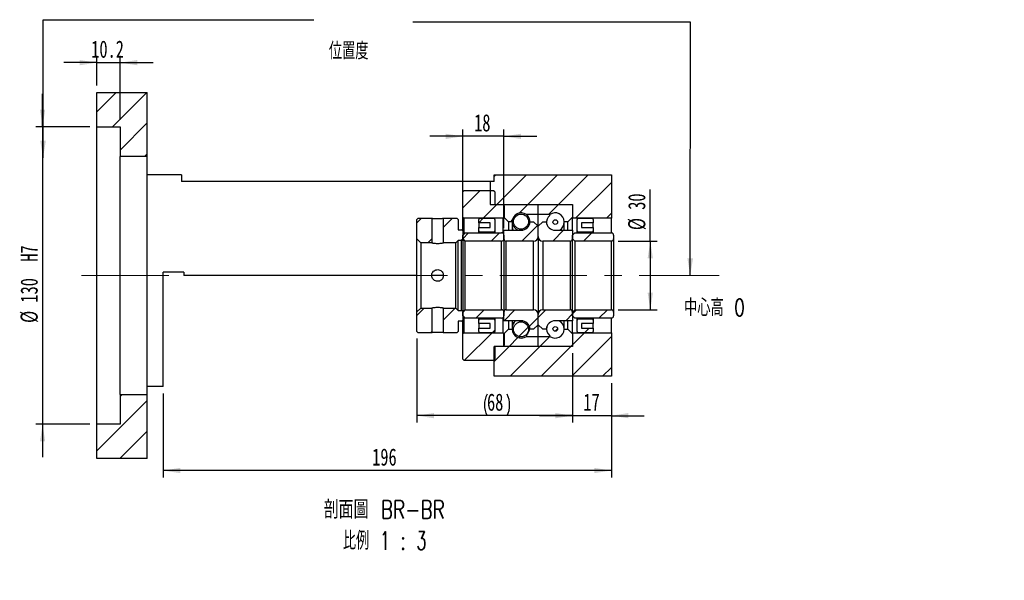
# Paper-space layout 'MBCS30L-I' of a CAD drawing. Header units: millimetres. Extents: x 9 to 324, y 11 to 196.
# Tile 3 of 4: x 181 to 324, y 11 to 93. Entities that reach past the tile are written whole.
import ezdxf

# ---------------------------------------------------------------- set-up
doc = ezdxf.new("R2010")
doc.units = ezdxf.units.MM
doc.linetypes.add('CENTERX2', pattern=[20.32, 12.7, -2.54, 2.54, -2.54])
doc.layers.add('圖層0', color=7, linetype='Continuous')
doc.styles.add('SLDTEXTSTYLE0', font='TXT', dxfattribs={"width": 0.7})
doc.styles.add('SLDTEXTSTYLE1', font='TXT', dxfattribs={"width": 0.7, "bigfont": 'bigfont'})
doc.styles.add('SLDTEXTSTYLE5', font='TXT', dxfattribs={"width": 0.75, "bigfont": 'bigfont'})
doc.styles.add('SLDTEXTSTYLE6', font='TXT', dxfattribs={"width": 0.65625, "bigfont": 'bigfont'})
doc.dimstyles.new('SLDDIMSTYLE0', dxfattribs={"dimtxt": 0.18, "dimasz": 2.5, "dimexe": 0, "dimexo": 0.0625, "dimgap": 0, "dimtad": 0, "dimtih": 1, "dimtoh": 1, "dimdec": 0, "dimrnd": 1e-09, "dimzin": 0, "dimdsep": 46, "dimtxsty": 'Standard', "dimsah": 1, "dimcen": 0.09, "dimadec": 0, "dimazin": 0, "dimtfac": 2.5, "dimtdec": 0, "dimtofl": 0, "dimtmove": 0, "dimatfit": 3, "dimfxl": 1, "dimfrac": 2, "dimtolj": 1, "dimtzin": 0, "dimarcsym": 0})
doc.dimstyles.new('SLDDIMSTYLE3', dxfattribs={"dimtxt": 2.5, "dimasz": 2.5, "dimexe": 0, "dimexo": 0.0625, "dimtad": 1, "dimlfac": 3, "dimrnd": 1e-09, "dimzin": 12, "dimdsep": 46, "dimtxsty": 'SLDTEXTSTYLE0', "dimsah": 1, "dimcen": 0.09, "dimadec": 0, "dimazin": 3, "dimtfac": 1, "dimtofl": 0, "dimtmove": 0, "dimatfit": 3, "dimfxl": 1, "dimfrac": 2, "dimtolj": 1, "dimtzin": 12, "dimarcsym": 0})
doc.dimstyles.new('SLDDIMSTYLE4', dxfattribs={"dimtxt": 2.5, "dimasz": 2.5, "dimexe": 0, "dimexo": 0.0625, "dimtad": 1, "dimlfac": 3, "dimrnd": 1e-09, "dimzin": 12, "dimdsep": 46, "dimtxsty": 'SLDTEXTSTYLE0', "dimsah": 1, "dimcen": 0.09, "dimadec": 0, "dimazin": 3, "dimtfac": 1, "dimtmove": 0, "dimatfit": 0, "dimfxl": 1, "dimfrac": 2, "dimtolj": 1, "dimtzin": 12, "dimarcsym": 0})
doc.dimstyles.new('SLDDIMSTYLE5', dxfattribs={"dimtxt": 2.5, "dimasz": 2.5, "dimexe": 0, "dimexo": 0.0625, "dimtad": 1, "dimdec": 1, "dimlfac": 3, "dimrnd": 1e-09, "dimzin": 12, "dimdsep": 46, "dimtxsty": 'SLDTEXTSTYLE0', "dimsah": 1, "dimcen": 0.09, "dimadec": 0, "dimazin": 3, "dimtfac": 1, "dimtdec": 1, "dimtmove": 0, "dimatfit": 0, "dimfxl": 1, "dimfrac": 2, "dimtolj": 1, "dimtzin": 12, "dimarcsym": 0})

# ---------------------------------------------------------------- blocks, each defined once
blk = doc.blocks.new('_D_44')
at = {"layer": '圖層0', "color": 7}
for p, q in [((184, 77.46), (184, 82.27)), ((190.9, 77.46), (183, 77.46)), ((184, 77.46), (184, 34.12)), ((190.9, 34.12), (183, 34.12)), ((184, 34.12), (184, 29.32))]:
    blk.add_line(p, q, dxfattribs=at)
for points in [[(184, 77.46), (184.38, 79.96), (183.62, 79.96)], [(184, 34.12), (183.62, 31.62), (184.38, 31.62)]]:
    blk.add_solid(points, dxfattribs=at)
at = {"layer": '圖層0', "color": 7, "char_height": 2.5, "attachment_point": 1, "rotation": 90, "style": 'SLDTEXTSTYLE0'}
for s, insert in [('H7', (180.78, 57.8)), ('130', (180.78, 51.84)), ('%%c', (180.78, 48.88))]:
    blk.add_mtext(s, dxfattribs=dict(at, insert=insert))
blk = doc.blocks.new('_D_45')
at = {"layer": '圖層0', "color": 7}
for p, q in [((191.9, 83.46), (191.9, 87.79)), ((195.3, 78.46), (195.3, 87.79)), ((191.9, 86.79), (187.09, 86.79)), ((191.9, 86.79), (195.3, 86.79)), ((195.3, 86.79), (200.11, 86.79))]:
    blk.add_line(p, q, dxfattribs=at)
for points in [[(191.9, 86.79), (189.4, 87.18), (189.4, 86.41)], [(195.3, 86.79), (197.8, 86.41), (197.8, 87.18)]]:
    blk.add_solid(points, dxfattribs=at)
at = {"layer": '圖層0', "color": 7, "insert": (191.09, 90.01), "char_height": 2.5, "attachment_point": 1, "style": 'SLDTEXTSTYLE0'}
blk.add_mtext('10.2', dxfattribs=at)
blk = doc.blocks.new('_D_46')
at = {"layer": '圖層0', "color": 7}
for p, q in [((261.24, 44.46), (261.24, 34.37)), ((266.9, 40.12), (266.9, 34.37)), ((261.24, 35.37), (256.43, 35.37)), ((266.9, 35.37), (261.24, 35.37)), ((266.9, 35.37), (271.71, 35.37))]:
    blk.add_line(p, q, dxfattribs=at)
for points in [[(261.24, 35.37), (258.74, 35.76), (258.74, 34.99)], [(266.9, 35.37), (269.4, 34.99), (269.4, 35.76)]]:
    blk.add_solid(points, dxfattribs=at)
at = {"layer": '圖層0', "color": 7, "insert": (262.83, 38.6), "char_height": 2.5, "attachment_point": 1, "style": 'SLDTEXTSTYLE0'}
blk.add_mtext('17', dxfattribs=at)
blk = doc.blocks.new('_D_47')
at = {"layer": '圖層0', "color": 7}
for p, q in [((266.9, 40.12), (266.9, 26.38)), ((201.57, 38.62), (201.57, 26.38)), ((266.9, 27.38), (201.57, 27.38))]:
    blk.add_line(p, q, dxfattribs=at)
for points in [[(201.57, 27.38), (204.07, 27), (204.07, 27.77)], [(266.9, 27.38), (264.4, 27.77), (264.4, 27)]]:
    blk.add_solid(points, dxfattribs=at)
at = {"layer": '圖層0', "color": 7, "insert": (232.04, 30.6), "char_height": 2.5, "attachment_point": 1, "style": 'SLDTEXTSTYLE0'}
blk.add_mtext('196', dxfattribs=at)
blk = doc.blocks.new('_D_48')
at = {"layer": '圖層0', "color": 7}
for p, q in [((272.58, 60.79), (272.58, 68.3)), ((267.9, 60.79), (273.58, 60.79)), ((272.58, 60.79), (272.58, 50.79)), ((267.9, 50.79), (273.58, 50.79))]:
    blk.add_line(p, q, dxfattribs=at)
for points in [[(272.58, 60.79), (272.19, 58.29), (272.96, 58.29)], [(272.58, 50.79), (272.96, 53.29), (272.19, 53.29)]]:
    blk.add_solid(points, dxfattribs=at)
at = {"layer": '圖層0', "color": 7, "char_height": 2.5, "attachment_point": 1, "rotation": 90, "style": 'SLDTEXTSTYLE0'}
for s, insert in [('30', (269.35, 65.36)), ('%%c', (269.35, 62.4))]:
    blk.add_mtext(s, dxfattribs=dict(at, insert=insert))
blk = doc.blocks.new('_D_49')
at = {"layer": '圖層0', "color": 7}
for p, q in [((245.24, 63.29), (245.24, 77.06)), ((251.24, 62.67), (251.24, 77.06)), ((245.24, 76.06), (240.43, 76.06)), ((251.24, 76.06), (245.24, 76.06)), ((251.24, 76.06), (256.04, 76.06))]:
    blk.add_line(p, q, dxfattribs=at)
for points in [[(245.24, 76.06), (242.74, 76.44), (242.74, 75.67)], [(251.24, 76.06), (253.74, 75.67), (253.74, 76.44)]]:
    blk.add_solid(points, dxfattribs=at)
at = {"layer": '圖層0', "color": 7, "insert": (246.9, 79.28), "char_height": 2.5, "attachment_point": 1, "style": 'SLDTEXTSTYLE0'}
blk.add_mtext('18', dxfattribs=at)
blk = doc.blocks.new('_D_50')
at = {"layer": '圖層0', "color": 7}
for p, q in [((238.57, 46.62), (238.57, 34.38)), ((261.24, 44.46), (261.24, 34.38)), ((261.24, 35.38), (238.57, 35.38))]:
    blk.add_line(p, q, dxfattribs=at)
for centre, start, end in [((251.9, 36.94), 153.4349, 206.5651), ((248.59, 36.94), 333.4349, 26.5651)]:
    blk.add_arc(centre, 3.49, start, end, dxfattribs=at)
for points in [[(238.57, 35.38), (241.07, 34.99), (241.07, 35.76)], [(261.24, 35.38), (258.74, 35.76), (258.74, 34.99)]]:
    blk.add_solid(points, dxfattribs=at)
at = {"layer": '圖層0', "color": 7, "insert": (248.78, 38.6), "char_height": 2.5, "attachment_point": 1, "style": 'SLDTEXTSTYLE0'}
blk.add_mtext('68', dxfattribs=at)
blk = doc.blocks.new('SW_NOTE_14')
at = {"layer": '圖層0', "color": 0, "char_height": 2.6458, "attachment_point": 2}
for s, insert, style in [('\\M+19655\\M+196CA\\M+19AA4 BR-BR', (10.34, 3.41), 'SLDTEXTSTYLE5'), ('\\M+194E4\\M+197E1 1 : 3', (10.41, -1.12), 'SLDTEXTSTYLE6')]:
    blk.add_mtext(s, dxfattribs=dict(at, insert=insert, style=style))

psp = doc.layouts.new('MBCS30L-I')

# ---------------------------------------------------------------- hatches: boundary and pattern name
at = {"linetype": 'Continuous', "lineweight": 18}
h = psp.add_hatch(dxfattribs=at)
h.set_pattern_fill('ANSI31', style=0)
edge = h.paths.add_edge_path(flags=0)
edge.add_arc((251.3355, 66.0244), 0.1, 90, 180)
edge.add_line((251.2355, 66.0244), (251.2355, 64.2911))
edge.add_line((251.2355, 64.2911), (251.9021, 63.6244))
edge.add_line((251.9021, 63.6244), (252.4421, 63.6244))
edge.add_arc((253.7355, 63.6244), 1.2933, 53.031768, 180, ccw=False)
edge.add_line((254.5132, 64.6577), (256.2355, 64.6577))
edge.add_line((256.2355, 64.6577), (256.2355, 66.0244))
edge.add_arc((256.1355, 66.0244), 0.1, 0, 90)
edge.add_line((256.1355, 66.1244), (251.3355, 66.1244))
h = psp.add_hatch(dxfattribs=at)
h.set_pattern_fill('ANSI31', style=0)
edge = h.paths.add_edge_path(flags=0)
edge.add_arc((261.1355, 66.0244), 0.1, 0, 90)
edge.add_line((261.1355, 66.1244), (256.3355, 66.1244))
edge.add_arc((256.3355, 66.0244), 0.1, 90, 180)
edge.add_line((256.2355, 66.0244), (256.2355, 64.6577))
edge.add_line((256.2355, 64.6577), (257.9577, 64.6577))
edge.add_arc((258.7355, 63.6244), 1.2933, 0, 126.968232, ccw=False)
edge.add_line((260.0288, 63.6244), (260.5688, 63.6244))
edge.add_line((260.5688, 63.6244), (261.2355, 64.2911))
edge.add_line((261.2355, 64.2911), (261.2355, 66.0244))
h = psp.add_hatch(dxfattribs=at)
h.set_pattern_fill('ANSI31', style=0)
edge = h.paths.add_edge_path(flags=0)
edge.add_arc((253.7355, 63.6372), 1.102, 0, 360)
h = psp.add_hatch(dxfattribs=at)
h.set_pattern_fill('ANSI31', style=0)
h.paths.add_polyline_path([(240.7188, 64.1244), (238.7355, 64.1244), (238.5688, 63.9577), (238.5688, 61.1077), (239.1355, 60.5411), (240.7188, 60.5411)], flags=0)
h = psp.add_hatch(dxfattribs=at)
h.set_pattern_fill('ANSI31', style=0)
h.paths.add_polyline_path([(245.0688, 62.4577), (244.5688, 62.4577), (244.5688, 63.9577), (244.4021, 64.1244), (242.4188, 64.1244), (242.4188, 60.5411), (244.2355, 60.5411), (244.5688, 60.8744), (245.0688, 60.8744), (245.2355, 61.0411), (245.2355, 62.2911)], flags=0)
h = psp.add_hatch(dxfattribs=at)
h.set_pattern_fill('ANSI31', style=0)
edge = h.paths.add_edge_path(flags=0)
edge.add_line((256.2355, 62.9577), (255.5688, 63.6244))
edge.add_line((255.5688, 63.6244), (255.0662, 63.6244))
edge.add_arc((253.7355, 63.7077), 1.3333, 270, 356.416678, ccw=False)
edge.add_line((253.7355, 62.3744), (251.2355, 62.3744))
edge.add_line((251.2355, 62.3744), (251.2355, 61.1244))
edge.add_arc((251.5688, 61.1244), 0.3333, 180, 270)
edge.add_line((251.5688, 60.7911), (255.5688, 60.7911))
edge.add_arc((255.5688, 61.4577), 0.6667, 270, 360)
edge.add_line((256.2355, 61.4577), (256.2355, 62.9577))
h = psp.add_hatch(dxfattribs=at)
h.set_pattern_fill('ANSI31', style=0)
edge = h.paths.add_edge_path(flags=0)
edge.add_line((256.9021, 63.6244), (256.2355, 62.9577))
edge.add_line((256.2355, 62.9577), (256.2355, 61.4577))
edge.add_arc((256.9021, 61.4577), 0.6667, 180, 270)
edge.add_line((256.9021, 60.7911), (260.9021, 60.7911))
edge.add_arc((260.9021, 61.1244), 0.3333, 270, 360)
edge.add_line((261.2355, 61.1244), (261.2355, 62.3744))
edge.add_line((261.2355, 62.3744), (258.7355, 62.3744))
edge.add_arc((258.7355, 63.7077), 1.3333, 183.583322, 270, ccw=False)
edge.add_line((257.4047, 63.6244), (256.9021, 63.6244))
h = psp.add_hatch(dxfattribs=at)
h.set_pattern_fill('ANSI31', style=0)
edge = h.paths.add_edge_path(flags=0)
edge.add_arc((258.7355, 63.5668), 0.3387, 0, 360)
h = psp.add_hatch(dxfattribs=at)
h.set_pattern_fill('ANSI31', style=0)
edge = h.paths.add_edge_path(flags=0)
edge.add_line((245.2355, 61.6744), (245.2355, 61.1244))
edge.add_line((245.2355, 61.1244), (245.5688, 60.7911))
edge.add_line((245.5688, 60.7911), (250.9021, 60.7911))
edge.add_arc((250.9021, 61.1244), 0.3333, 270, 360)
edge.add_line((251.2355, 61.1244), (251.2355, 61.6744))
edge.add_arc((250.9021, 61.6744), 0.3333, 0, 90)
edge.add_line((250.9021, 62.0077), (245.5688, 62.0077))
edge.add_line((245.5688, 62.0077), (245.2355, 61.6744))
h = psp.add_hatch(dxfattribs=at)
h.set_pattern_fill('ANSI31', style=0)
edge = h.paths.add_edge_path(flags=0)
edge.add_line((261.2355, 61.6744), (261.2355, 61.1244))
edge.add_line((261.2355, 61.1244), (261.5688, 60.7911))
edge.add_line((261.5688, 60.7911), (266.9021, 60.7911))
edge.add_arc((266.9021, 61.1244), 0.3333, 270, 360)
edge.add_line((267.2355, 61.1244), (267.2355, 61.6744))
edge.add_arc((266.9021, 61.6744), 0.3333, 0, 90)
edge.add_line((266.9021, 62.0077), (261.5688, 62.0077))
edge.add_line((261.5688, 62.0077), (261.2355, 61.6744))
h = psp.add_hatch(dxfattribs=at)
h.set_pattern_fill('ANSI31', style=0)
h.paths.add_polyline_path([(238.7355, 47.4577), (240.7188, 47.4577), (240.7188, 51.0411), (239.1355, 51.0411), (238.5688, 50.4744), (238.5688, 47.6244)], flags=0)
h = psp.add_hatch(dxfattribs=at)
h.set_pattern_fill('ANSI31', style=0)
h.paths.add_polyline_path([(244.5688, 47.6244), (244.5688, 49.1244), (245.0688, 49.1244), (245.2355, 49.2911), (245.2355, 50.5411), (245.0688, 50.7077), (244.5688, 50.7077), (244.2355, 51.0411), (242.4188, 51.0411), (242.4188, 47.4577), (244.4021, 47.4577)], flags=0)
h = psp.add_hatch(dxfattribs=at)
h.set_pattern_fill('ANSI31', style=0)
edge = h.paths.add_edge_path(flags=0)
edge.add_line((250.9021, 50.7911), (245.5688, 50.7911))
edge.add_line((245.5688, 50.7911), (245.2355, 50.4577))
edge.add_line((245.2355, 50.4577), (245.2355, 49.9077))
edge.add_line((245.2355, 49.9077), (245.5688, 49.5744))
edge.add_line((245.5688, 49.5744), (250.9021, 49.5744))
edge.add_arc((250.9021, 49.9077), 0.3333, 270, 360)
edge.add_line((251.2355, 49.9077), (251.2355, 50.4577))
edge.add_arc((250.9021, 50.4577), 0.3333, 0, 90)
h = psp.add_hatch(dxfattribs=at)
h.set_pattern_fill('ANSI31', style=0)
edge = h.paths.add_edge_path(flags=0)
edge.add_line((255.5688, 47.9577), (256.2355, 48.6244))
edge.add_line((256.2355, 48.6244), (256.2355, 50.1244))
edge.add_arc((255.5688, 50.1244), 0.6667, 0, 90)
edge.add_line((255.5688, 50.7911), (251.5688, 50.7911))
edge.add_arc((251.5688, 50.4577), 0.3333, 90, 180)
edge.add_line((251.2355, 50.4577), (251.2355, 49.2077))
edge.add_line((251.2355, 49.2077), (253.7355, 49.2077))
edge.add_arc((253.7355, 47.8744), 1.3333, 3.583322, 90, ccw=False)
edge.add_line((255.0662, 47.9577), (255.5688, 47.9577))
h = psp.add_hatch(dxfattribs=at)
h.set_pattern_fill('ANSI31', style=0)
edge = h.paths.add_edge_path(flags=0)
edge.add_line((256.2355, 48.6244), (256.9021, 47.9577))
edge.add_line((256.9021, 47.9577), (257.4047, 47.9577))
edge.add_arc((258.7355, 47.8744), 1.3333, 90, 176.416678, ccw=False)
edge.add_line((258.7355, 49.2077), (261.2355, 49.2077))
edge.add_line((261.2355, 49.2077), (261.2355, 50.4577))
edge.add_arc((260.9021, 50.4577), 0.3333, 0, 90)
edge.add_line((260.9021, 50.7911), (256.9021, 50.7911))
edge.add_arc((256.9021, 50.1244), 0.6667, 90, 180)
edge.add_line((256.2355, 50.1244), (256.2355, 48.6244))
h = psp.add_hatch(dxfattribs=at)
h.set_pattern_fill('ANSI31', style=0)
edge = h.paths.add_edge_path(flags=0)
edge.add_line((266.9021, 50.7911), (261.5688, 50.7911))
edge.add_line((261.5688, 50.7911), (261.2355, 50.4577))
edge.add_line((261.2355, 50.4577), (261.2355, 49.9077))
edge.add_line((261.2355, 49.9077), (261.5688, 49.5744))
edge.add_line((261.5688, 49.5744), (266.9021, 49.5744))
edge.add_arc((266.9021, 49.9077), 0.3333, 270, 360)
edge.add_line((267.2355, 49.9077), (267.2355, 50.4577))
edge.add_arc((266.9021, 50.4577), 0.3333, 0, 90)
h = psp.add_hatch(dxfattribs=at)
h.set_pattern_fill('ANSI31', style=0)
edge = h.paths.add_edge_path(flags=0)
edge.add_arc((253.7355, 47.9449), 1.102, 0, 360)
h = psp.add_hatch(dxfattribs=at)
h.set_pattern_fill('ANSI31', style=0)
edge = h.paths.add_edge_path(flags=0)
edge.add_arc((251.3355, 45.5577), 0.1, 180, 270)
edge.add_line((251.3355, 45.4577), (256.1355, 45.4577))
edge.add_arc((256.1355, 45.5577), 0.1, 270, 360)
edge.add_line((256.2355, 45.5577), (256.2355, 46.9244))
edge.add_line((256.2355, 46.9244), (254.5132, 46.9244))
edge.add_arc((253.7355, 47.9577), 1.2933, 180, 306.968232, ccw=False)
edge.add_line((252.4421, 47.9577), (251.9021, 47.9577))
edge.add_line((251.9021, 47.9577), (251.2355, 47.2911))
edge.add_line((251.2355, 47.2911), (251.2355, 45.5577))
h = psp.add_hatch(dxfattribs=at)
h.set_pattern_fill('ANSI31', style=0)
edge = h.paths.add_edge_path(flags=0)
edge.add_arc((261.1355, 45.5577), 0.1, 270, 360)
edge.add_line((261.2355, 45.5577), (261.2355, 47.2911))
edge.add_line((261.2355, 47.2911), (260.5688, 47.9577))
edge.add_line((260.5688, 47.9577), (260.0288, 47.9577))
edge.add_arc((258.7355, 47.9577), 1.2933, 233.031768, 360, ccw=False)
edge.add_line((257.9577, 46.9244), (256.2355, 46.9244))
edge.add_line((256.2355, 46.9244), (256.2355, 45.5577))
edge.add_arc((256.3355, 45.5577), 0.1, 180, 270)
edge.add_line((256.3355, 45.4577), (261.1355, 45.4577))
h = psp.add_hatch(dxfattribs=at)
h.set_pattern_fill('ANSI31', style=0)
edge = h.paths.add_edge_path(flags=0)
edge.add_arc((258.7355, 48.0153), 0.3387, 0, 360)
at = {"layer": '圖層0', "linetype": 'Continuous', "lineweight": 18}
h = psp.add_hatch(dxfattribs=at)
h.set_pattern_fill('ANSI31', color=256, style=0)
h.paths.add_polyline_path([(199.2355, 82.4577), (191.9021, 82.4577), (191.9021, 77.4577), (195.3021, 77.4577), (195.3021, 73.1244), (199.2355, 73.1244)], flags=0)
h = psp.add_hatch(dxfattribs=at)
h.set_pattern_fill('ANSI31', color=256, style=0)
h.paths.add_polyline_path([(249.2355, 69.4577), (249.2355, 66.1244), (261.2355, 66.1244), (261.2355, 64.1244), (266.9021, 64.1244), (266.9021, 70.4577), (249.8021, 70.4577), (249.8021, 69.4577)], flags=0)
h = psp.add_hatch(dxfattribs=at)
h.set_pattern_fill('ANSI31', color=256, style=0)
edge = h.paths.add_edge_path(flags=0)
edge.add_line((245.2355, 67.9577), (245.2355, 64.2911))
edge.add_line((245.2355, 64.2911), (245.4021, 64.1244))
edge.add_line((245.4021, 64.1244), (251.1188, 64.1244))
edge.add_line((251.1188, 64.1244), (251.2855, 64.2911))
edge.add_line((251.2855, 64.2911), (251.2855, 65.9577))
edge.add_line((251.2855, 65.9577), (251.1188, 66.1244))
edge.add_line((251.1188, 66.1244), (250.0355, 66.1244))
edge.add_arc((250.0355, 66.2577), 0.1333, 180, 270, ccw=False)
edge.add_line((249.9021, 66.2577), (249.9021, 67.9577))
edge.add_line((249.9021, 67.9577), (249.7355, 68.1244))
edge.add_line((249.7355, 68.1244), (245.4021, 68.1244))
edge.add_line((245.4021, 68.1244), (245.2355, 67.9577))
h = psp.add_hatch(dxfattribs=at)
h.set_pattern_fill('ANSI31', color=256, style=0)
edge = h.paths.add_edge_path(flags=0)
edge.add_line((249.2355, 62.7911), (247.5688, 62.7911))
edge.add_line((247.5688, 62.7911), (247.5688, 62.2911))
edge.add_arc((247.7355, 62.2911), 0.1667, 180, 270)
edge.add_line((247.7355, 62.1244), (249.7355, 62.1244))
edge.add_arc((249.7355, 62.2911), 0.1667, 270, 360)
edge.add_line((249.9021, 62.2911), (249.9021, 63.9577))
edge.add_arc((249.7355, 63.9577), 0.1667, 0, 90)
edge.add_line((249.7355, 64.1244), (247.7355, 64.1244))
edge.add_arc((247.7355, 63.9577), 0.1667, 90, 180)
edge.add_line((247.5688, 63.9577), (247.5688, 63.4577))
edge.add_line((247.5688, 63.4577), (249.2355, 63.4577))
edge.add_line((249.2355, 63.4577), (249.2355, 62.7911))
h = psp.add_hatch(dxfattribs=at)
h.set_pattern_fill('ANSI31', color=256, style=0)
edge = h.paths.add_edge_path(flags=0)
edge.add_line((264.2355, 62.7911), (262.5688, 62.7911))
edge.add_line((262.5688, 62.7911), (262.5688, 63.4577))
edge.add_line((262.5688, 63.4577), (264.2355, 63.4577))
edge.add_line((264.2355, 63.4577), (264.2355, 63.9577))
edge.add_arc((264.0688, 63.9577), 0.1667, 0, 90)
edge.add_line((264.0688, 64.1244), (262.0688, 64.1244))
edge.add_arc((262.0688, 63.9577), 0.1667, 90, 180)
edge.add_line((261.9021, 63.9577), (261.9021, 62.2911))
edge.add_arc((262.0688, 62.2911), 0.1667, 180, 270)
edge.add_line((262.0688, 62.1244), (264.0688, 62.1244))
edge.add_arc((264.0688, 62.2911), 0.1667, 270, 360)
edge.add_line((264.2355, 62.2911), (264.2355, 62.7911))
h = psp.add_hatch(dxfattribs=at)
h.set_pattern_fill('ANSI31', color=256, style=0)
edge = h.paths.add_edge_path(flags=0)
edge.add_line((247.5688, 48.7911), (249.2355, 48.7911))
edge.add_line((249.2355, 48.7911), (249.2355, 48.1244))
edge.add_line((249.2355, 48.1244), (247.5688, 48.1244))
edge.add_line((247.5688, 48.1244), (247.5688, 47.6244))
edge.add_arc((247.7355, 47.6244), 0.1667, 180, 270)
edge.add_line((247.7355, 47.4577), (249.7355, 47.4577))
edge.add_arc((249.7355, 47.6244), 0.1667, 270, 360)
edge.add_line((249.9021, 47.6244), (249.9021, 49.2911))
edge.add_arc((249.7355, 49.2911), 0.1667, 0, 90)
edge.add_line((249.7355, 49.4577), (247.7355, 49.4577))
edge.add_arc((247.7355, 49.2911), 0.1667, 90, 180)
edge.add_line((247.5688, 49.2911), (247.5688, 48.7911))
h = psp.add_hatch(dxfattribs=at)
h.set_pattern_fill('ANSI31', color=256, style=0)
edge = h.paths.add_edge_path(flags=0)
edge.add_line((262.5688, 48.7911), (264.2355, 48.7911))
edge.add_line((264.2355, 48.7911), (264.2355, 49.2911))
edge.add_arc((264.0688, 49.2911), 0.1667, 360, 450)
edge.add_line((264.0688, 49.4577), (262.0688, 49.4577))
edge.add_arc((262.0688, 49.2911), 0.1667, 90, 180)
edge.add_line((261.9021, 49.2911), (261.9021, 47.6244))
edge.add_arc((262.0688, 47.6244), 0.1667, 180, 270)
edge.add_line((262.0688, 47.4577), (264.0688, 47.4577))
edge.add_arc((264.0688, 47.6244), 0.1667, 270, 360)
edge.add_line((264.2355, 47.6244), (264.2355, 48.1244))
edge.add_line((264.2355, 48.1244), (262.5688, 48.1244))
edge.add_line((262.5688, 48.1244), (262.5688, 48.7911))
h = psp.add_hatch(dxfattribs=at)
h.set_pattern_fill('ANSI31', color=256, style=0)
edge = h.paths.add_edge_path(flags=0)
edge.add_line((251.1188, 47.4577), (245.4021, 47.4577))
edge.add_line((245.4021, 47.4577), (245.2355, 47.2911))
edge.add_line((245.2355, 47.2911), (245.2355, 43.6244))
edge.add_line((245.2355, 43.6244), (245.4021, 43.4577))
edge.add_line((245.4021, 43.4577), (249.7355, 43.4577))
edge.add_line((249.7355, 43.4577), (249.9021, 43.6244))
edge.add_line((249.9021, 43.6244), (249.9021, 45.3244))
edge.add_arc((250.0355, 45.3244), 0.1333, 90, 180, ccw=False)
edge.add_line((250.0355, 45.4577), (251.1188, 45.4577))
edge.add_line((251.1188, 45.4577), (251.2855, 45.6244))
edge.add_line((251.2855, 45.6244), (251.2855, 47.2911))
edge.add_line((251.2855, 47.2911), (251.1188, 47.4577))
h = psp.add_hatch(dxfattribs=at)
h.set_pattern_fill('ANSI31', color=256, style=0)
h.paths.add_polyline_path([(266.9021, 47.4577), (261.2355, 47.4577), (261.2355, 45.4577), (249.8021, 45.4577), (249.8021, 41.1244), (266.9021, 41.1244)], flags=0)
h = psp.add_hatch(dxfattribs=at)
h.set_pattern_fill('ANSI31', color=256, style=0)
h.paths.add_polyline_path([(191.9021, 29.1244), (199.2355, 29.1244), (199.2355, 38.4577), (195.3021, 38.4577), (195.3021, 34.1244), (191.9021, 34.1244)], flags=0)

# ---------------------------------------------------------------- linework, layer by layer
at = {"color": 7, "linetype": 'Continuous', "lineweight": 25}
for p, q in [((191.9021, 77.4577), (191.9021, 82.4577)), ((191.9021, 82.4577), (199.2355, 82.4577)), ((199.2355, 73.1244), (199.2355, 82.4577)), ((191.9021, 77.4577), (195.3021, 77.4577)), ((191.9021, 34.1244), (191.9021, 77.4577)), ((195.3021, 77.4577), (195.3021, 73.1244)), ((199.2355, 73.1244), (195.3021, 73.1244)), ((195.3021, 38.4577), (195.3021, 73.1244)), ((199.2355, 38.4577), (199.2355, 73.1244)), ((204.2355, 70.4577), (199.2355, 70.4577)), ((204.2355, 70.4577), (204.2355, 69.4577)), ((249.8021, 69.4577), (249.8021, 70.4577)), ((249.8021, 70.4577), (266.9021, 70.4577)), ((266.9021, 70.4577), (266.9021, 64.1244)), ((249.2355, 69.4577), (204.2355, 69.4577)), ((249.8021, 69.4577), (249.2355, 69.4577)), ((249.2355, 69.4577), (249.2355, 66.1244)), ((245.4021, 68.1244), (245.2355, 67.9577)), ((245.2355, 64.2911), (245.2355, 67.9577)), ((249.7355, 68.1244), (245.4021, 68.1244)), ((249.9021, 67.9577), (249.7355, 68.1244)), ((249.9021, 67.9577), (249.9021, 66.2577)), ((249.2355, 66.1244), (261.2355, 66.1244)), ((250.0355, 66.1244), (251.1188, 66.1244)), ((251.2855, 65.9577), (251.1188, 66.1244)), ((251.2355, 64.2911), (251.2355, 66.0244)), ((251.3355, 66.1244), (256.1355, 66.1244)), ((256.2355, 64.6577), (256.2355, 66.0244)), ((256.3355, 66.1244), (261.1355, 66.1244)), ((261.2355, 66.1244), (261.2355, 64.1244)), ((261.2355, 66.0244), (261.2355, 64.2911)), ((251.2855, 65.9577), (251.2855, 64.2911)), ((254.5132, 64.6577), (254.5132, 64.6458)), ((256.2355, 64.6577), (254.5132, 64.6577)), ((257.9577, 64.6577), (256.2355, 64.6577)), ((256.2355, 62.9577), (256.2355, 64.6577)), ((257.9577, 64.5497), (257.9577, 64.6577)), ((238.7355, 64.1244), (238.5688, 63.9577)), ((238.5688, 61.1077), (238.5688, 63.9577)), ((238.7355, 64.1244), (240.7188, 64.1244)), ((240.7188, 64.1244), (240.7188, 60.5411)), ((242.4188, 60.5411), (242.4188, 64.1244)), ((242.4188, 64.1244), (244.4021, 64.1244)), ((244.5688, 63.9577), (244.4021, 64.1244)), ((244.5688, 63.9577), (244.5688, 62.4577)), ((245.2355, 64.2911), (245.4021, 64.1244)), ((245.2355, 62.2911), (245.2355, 64.2911)), ((251.1188, 64.1244), (245.4021, 64.1244)), ((245.4021, 64.1244), (245.4021, 61.8411)), ((247.5688, 63.4577), (247.5688, 63.9577)), ((249.2355, 63.4577), (247.5688, 63.4577)), ((247.5688, 63.4577), (247.5688, 62.7911)), ((247.7355, 64.1244), (249.7355, 64.1244)), ((249.2355, 62.7911), (249.2355, 63.4577)), ((249.9021, 63.9577), (249.9021, 62.2911)), ((251.1188, 64.1244), (251.2855, 64.2911)), ((251.1188, 61.9277), (251.1188, 64.1244)), ((251.9021, 63.6244), (251.2355, 64.2911)), ((251.9021, 63.6244), (251.9021, 62.3744)), ((252.4421, 63.6244), (251.9021, 63.6244)), ((252.4421, 63.6244), (252.4421, 62.3744)), ((254.9878, 63.25), (254.9783, 63.2853)), ((255.0662, 63.6244), (255.5688, 63.6244)), ((255.5688, 63.6244), (256.2355, 62.9577)), ((256.2355, 62.9577), (256.9021, 63.6244)), ((256.9021, 63.6244), (257.4047, 63.6244)), ((260.0288, 62.3744), (260.0288, 63.6244)), ((260.5688, 63.6244), (260.0288, 63.6244)), ((261.2355, 64.2911), (260.5688, 63.6244)), ((260.5688, 62.3744), (260.5688, 63.6244)), ((266.9021, 64.1244), (261.2355, 64.1244)), ((261.2355, 62.3744), (261.2355, 64.1244)), ((261.9021, 62.2911), (261.9021, 63.9577)), ((262.0688, 64.1244), (264.0688, 64.1244)), ((264.2355, 63.4577), (262.5688, 63.4577)), ((262.5688, 63.4577), (262.5688, 62.7911)), ((264.2355, 63.9577), (264.2355, 63.4577)), ((264.2355, 62.7911), (264.2355, 63.4577)), ((266.9021, 62.0077), (266.9021, 64.1244)), ((244.5688, 62.4577), (245.0688, 62.4577)), ((245.2355, 62.2911), (245.0688, 62.4577)), ((245.2355, 62.2911), (245.2355, 61.0411)), ((245.5688, 62.0077), (245.2355, 61.6744)), ((245.5688, 62.0077), (250.9021, 62.0077)), ((247.5688, 62.7911), (249.2355, 62.7911)), ((247.5688, 62.2911), (247.5688, 62.7911)), ((247.5688, 62.0077), (247.5688, 62.2911)), ((249.7355, 62.1244), (247.7355, 62.1244)), ((249.9021, 62.2911), (249.9021, 62.0077)), ((251.2355, 62.3744), (253.7355, 62.3744)), ((251.2355, 61.1244), (251.2355, 62.3744)), ((256.2355, 61.4577), (256.2355, 62.9577)), ((258.7355, 62.3744), (261.2355, 62.3744)), ((261.2355, 62.3744), (261.2355, 61.1244)), ((261.5688, 62.0077), (261.2355, 61.6744)), ((261.5688, 62.0077), (266.9021, 62.0077)), ((261.9021, 62.0077), (261.9021, 62.2911)), ((264.0688, 62.1244), (262.0688, 62.1244)), ((262.5688, 62.7911), (264.2355, 62.7911)), ((264.2355, 62.7911), (264.2355, 62.2911)), ((264.2355, 62.2911), (264.2355, 62.0077)), ((238.5688, 61.1077), (239.1355, 60.5411)), ((238.5688, 50.4744), (238.5688, 61.1077)), ((239.1355, 60.5411), (239.1355, 51.0411)), ((240.7188, 60.5411), (239.1355, 60.5411)), ((244.2355, 60.5411), (242.4188, 60.5411)), ((244.2355, 60.5411), (244.5688, 60.8744)), ((244.2355, 51.0411), (244.2355, 60.5411)), ((245.0688, 60.8744), (244.5688, 60.8744)), ((244.5688, 50.7077), (244.5688, 60.8744)), ((245.0688, 60.8744), (245.2355, 61.0411)), ((245.0688, 50.7077), (245.0688, 60.8744)), ((245.2355, 61.1244), (245.2355, 61.6744)), ((245.2355, 61.1244), (245.5688, 60.7911)), ((245.2355, 61.0411), (245.2355, 50.5411)), ((245.5688, 60.7911), (245.5688, 50.7911)), ((250.9021, 60.7911), (245.5688, 60.7911)), ((250.9021, 50.7911), (250.9021, 60.7911)), ((251.2355, 61.6744), (251.2355, 61.1244)), ((251.2355, 61.1244), (251.2355, 50.4577)), ((251.5688, 50.7911), (251.5688, 60.7911)), ((255.5688, 60.7911), (251.5688, 60.7911)), ((255.5688, 50.7911), (255.5688, 60.7911)), ((256.2355, 61.4577), (256.2355, 50.1244)), ((256.9021, 60.7911), (256.9021, 50.7911)), ((260.9021, 60.7911), (256.9021, 60.7911)), ((260.9021, 60.7911), (260.9021, 50.7911)), ((261.2355, 61.1244), (261.2355, 61.6744)), ((261.2355, 61.1244), (261.5688, 60.7911)), ((261.2355, 50.4577), (261.2355, 61.1244)), ((261.5688, 60.7911), (261.5688, 50.7911)), ((266.9021, 60.7911), (261.5688, 60.7911)), ((266.9021, 50.7911), (266.9021, 60.7911)), ((267.2355, 61.6744), (267.2355, 61.1244)), ((267.2355, 61.1244), (267.2355, 50.4577)), ((204.5688, 56.2911), (201.5688, 56.2911)), ((201.5688, 39.6244), (201.5688, 56.2911)), ((204.5688, 56.2911), (204.5688, 55.7911)), ((238.5688, 55.7911), (204.5688, 55.7911)), ((242.4188, 55.7911), (240.7298, 55.7911)), ((239.1355, 51.0411), (238.5688, 50.4744)), ((238.5688, 47.6244), (238.5688, 50.4744)), ((239.1355, 51.0411), (240.7188, 51.0411)), ((240.7188, 51.0411), (240.7188, 47.4577)), ((242.4188, 51.0411), (244.2355, 51.0411)), ((242.4188, 47.4577), (242.4188, 51.0411)), ((244.5688, 50.7077), (244.2355, 51.0411)), ((244.5688, 50.7077), (245.0688, 50.7077)), ((245.2355, 50.5411), (245.0688, 50.7077)), ((245.5688, 50.7911), (245.2355, 50.4577)), ((245.2355, 50.5411), (245.2355, 49.2911)), ((245.2355, 49.9077), (245.2355, 50.4577)), ((245.5688, 50.7911), (250.9021, 50.7911)), ((251.2355, 50.4577), (251.2355, 49.9077)), ((251.2355, 49.2077), (251.2355, 50.4577)), ((251.5688, 50.7911), (255.5688, 50.7911)), ((256.9021, 50.7911), (260.9021, 50.7911)), ((261.5688, 50.7911), (261.2355, 50.4577)), ((261.2355, 49.9077), (261.2355, 50.4577)), ((261.2355, 50.4577), (261.2355, 49.2077)), ((261.5688, 50.7911), (266.9021, 50.7911)), ((267.2355, 50.4577), (267.2355, 49.9077)), ((245.0688, 49.1244), (244.5688, 49.1244)), ((244.5688, 49.1244), (244.5688, 47.6244)), ((245.0688, 49.1244), (245.2355, 49.2911)), ((245.2355, 49.9077), (245.5688, 49.5744)), ((245.2355, 47.2911), (245.2355, 49.2911)), ((245.4021, 49.7411), (245.4021, 47.4577)), ((250.9021, 49.5744), (245.5688, 49.5744)), ((247.5688, 49.2911), (247.5688, 49.5744)), ((247.5688, 48.7911), (247.5688, 49.2911)), ((247.7355, 49.4577), (249.7355, 49.4577)), ((249.9021, 49.5744), (249.9021, 49.2911)), ((249.9021, 49.2911), (249.9021, 47.6244)), ((251.1188, 47.4577), (251.1188, 49.6544)), ((253.7355, 49.2077), (251.2355, 49.2077)), ((251.9021, 49.2077), (251.9021, 47.9577)), ((252.4421, 49.2077), (252.4421, 47.9577)), ((256.2355, 48.6244), (256.2355, 50.1244)), ((261.2355, 49.2077), (258.7355, 49.2077)), ((260.0288, 47.9577), (260.0288, 49.2077)), ((260.5688, 47.9577), (260.5688, 49.2077)), ((261.2355, 49.9077), (261.5688, 49.5744)), ((261.2355, 47.4577), (261.2355, 49.2077)), ((266.9021, 49.5744), (261.5688, 49.5744)), ((261.9021, 49.2911), (261.9021, 49.5744)), ((261.9021, 47.6244), (261.9021, 49.2911)), ((262.0688, 49.4577), (264.0688, 49.4577)), ((264.2355, 49.5744), (264.2355, 49.2911)), ((264.2355, 49.2911), (264.2355, 48.7911)), ((266.9021, 47.4577), (266.9021, 49.5744)), ((238.5688, 47.6244), (238.7355, 47.4577)), ((240.7188, 47.4577), (238.7355, 47.4577)), ((244.4021, 47.4577), (242.4188, 47.4577)), ((244.4021, 47.4577), (244.5688, 47.6244)), ((245.4021, 47.4577), (245.2355, 47.2911)), ((245.4021, 47.4577), (251.1188, 47.4577)), ((247.5688, 48.7911), (247.5688, 48.1244)), ((249.2355, 48.7911), (247.5688, 48.7911)), ((247.5688, 48.1244), (249.2355, 48.1244)), ((247.5688, 47.6244), (247.5688, 48.1244)), ((249.7355, 47.4577), (247.7355, 47.4577)), ((249.2355, 48.1244), (249.2355, 48.7911)), ((251.2855, 47.2911), (251.1188, 47.4577)), ((251.2355, 47.2911), (251.9021, 47.9577)), ((251.9021, 47.9577), (252.4421, 47.9577)), ((255.5688, 47.9577), (255.0662, 47.9577)), ((256.2355, 48.6244), (255.5688, 47.9577)), ((256.9021, 47.9577), (256.2355, 48.6244)), ((256.2355, 46.9244), (256.2355, 48.6244)), ((257.4047, 47.9577), (256.9021, 47.9577)), ((260.0288, 47.9577), (260.5688, 47.9577)), ((260.5688, 47.9577), (261.2355, 47.2911)), ((261.2355, 47.4577), (261.2355, 45.4577)), ((261.2355, 47.4577), (266.9021, 47.4577)), ((264.0688, 47.4577), (262.0688, 47.4577)), ((264.2355, 48.7911), (262.5688, 48.7911)), ((262.5688, 48.7911), (262.5688, 48.1244)), ((262.5688, 48.1244), (264.2355, 48.1244)), ((264.2355, 48.1244), (264.2355, 48.7911)), ((264.2355, 48.1244), (264.2355, 47.6244)), ((266.9021, 47.4577), (266.9021, 41.1244)), ((245.2355, 43.6244), (245.2355, 47.2911)), ((251.2355, 45.5577), (251.2355, 47.2911)), ((251.2855, 47.2911), (251.2855, 45.6244)), ((254.5132, 47.1643), (254.5132, 46.9244)), ((254.5132, 46.9244), (256.2355, 46.9244)), ((256.2355, 46.9244), (257.9577, 46.9244)), ((256.2355, 45.5577), (256.2355, 46.9244)), ((257.9577, 46.9244), (257.9577, 46.9937)), ((261.2355, 47.2911), (261.2355, 45.5577)), ((249.8021, 41.1244), (249.8021, 45.4577)), ((261.2355, 45.4577), (249.8021, 45.4577)), ((249.9021, 45.3244), (249.9021, 43.6244)), ((251.1188, 45.4577), (250.0355, 45.4577)), ((251.1188, 45.4577), (251.2855, 45.6244)), ((256.1355, 45.4577), (251.3355, 45.4577)), ((261.1355, 45.4577), (256.3355, 45.4577)), ((245.2355, 43.6244), (245.4021, 43.4577)), ((245.4021, 43.4577), (249.7355, 43.4577)), ((249.7355, 43.4577), (249.9021, 43.6244)), ((266.9021, 41.1244), (249.8021, 41.1244)), ((201.5688, 39.6244), (199.2355, 39.6244)), ((195.3021, 38.4577), (195.3021, 34.1244)), ((195.3021, 38.4577), (199.2355, 38.4577)), ((199.2355, 29.1244), (199.2355, 38.4577)), ((191.9021, 29.1244), (191.9021, 34.1244)), ((195.3021, 34.1244), (191.9021, 34.1244)), ((199.2355, 29.1244), (191.9021, 29.1244))]:
    psp.add_line(p, q, dxfattribs=at)
at = {"color": 8, "linetype": 'Continuous', "lineweight": 25}
for p, q in [((247.7355, 62.1244), (247.7355, 62.0077)), ((249.7355, 62.0077), (249.7355, 62.1244)), ((262.0688, 62.1244), (262.0688, 62.0077)), ((264.0688, 62.0077), (264.0688, 62.1244)), ((247.7355, 49.5744), (247.7355, 49.4577)), ((249.7355, 49.4577), (249.7355, 49.5744)), ((262.0688, 49.5744), (262.0688, 49.4577)), ((264.0688, 49.4577), (264.0688, 49.5744))]:
    psp.add_line(p, q, dxfattribs=at)
at = {"color": 7, "linetype": 'Continuous', "lineweight": 25}
for centre, radius in [((253.7355, 63.6372), 1.102), ((258.7355, 63.5668), 0.3387), ((253.7355, 47.9449), 1.102), ((258.7355, 48.0153), 0.3387)]:
    psp.add_circle(centre, radius, dxfattribs=at)
for centre, radius, start, end in [((250.0355, 66.2577), 0.1333, 180, 270), ((251.3355, 66.0244), 0.1, 90, 180), ((256.1355, 66.0244), 0.1, 0, 90), ((256.3355, 66.0244), 0.1, 90, 180), ((261.1355, 66.0244), 0.1, 0, 90), ((253.7355, 63.6244), 1.2933, 53.031768, 180), ((253.7355, 63.6372), 1.2917, 325.053725, 50.376399), ((258.7355, 63.6244), 1.2933, 0, 126.968232), ((247.7355, 63.9577), 0.1667, 90, 180), ((249.7355, 63.9577), 0.1667, 0, 90), ((253.7355, 63.6372), 1.2917, 178.621902, 257.860481), ((253.7355, 62.9335), 1.2917, 164.193985, 205.650212), ((253.7355, 63.7077), 1.3333, 270, 356.416678), ((258.7355, 63.7077), 1.3333, 183.583322, 270), ((258.7355, 63.5242), 1.2917, 128.719628, 189.183831), ((258.7355, 63.5242), 1.2917, 297.107996, 1.413933), ((262.0688, 63.9577), 0.1667, 90, 180), ((264.0688, 63.9577), 0.1667, 0, 90), ((247.7355, 62.2911), 0.1667, 180, 270), ((249.7355, 62.2911), 0.1667, 270, 0), ((250.9021, 61.6744), 0.3333, 0, 90), ((258.7355, 62.5488), 1.2917, 352.238958, 22.182233), ((262.0688, 62.2911), 0.1667, 180, 270), ((264.0688, 62.2911), 0.1667, 270, 0), ((266.9021, 61.6744), 0.3333, 360, 90), ((250.9021, 61.1244), 0.3333, 270, 0), ((251.5688, 61.1244), 0.3333, 180, 270), ((255.5688, 61.4577), 0.6667, 270, 0), ((256.9021, 61.4577), 0.6667, 180, 270), ((260.9021, 61.1244), 0.3333, 270, 0), ((266.9021, 61.1244), 0.3333, 270, 0), ((250.9021, 50.4577), 0.3333, 0, 90), ((251.5688, 50.4577), 0.3333, 90, 180), ((255.5688, 50.1244), 0.6667, 360, 90), ((256.9021, 50.1244), 0.6667, 90, 180), ((260.9021, 50.4577), 0.3333, 0, 90), ((266.9021, 50.4577), 0.3333, 0, 90), ((247.7355, 49.2911), 0.1667, 90, 180), ((249.7355, 49.2911), 0.1667, 0, 90), ((250.9021, 49.9077), 0.3333, 270, 0), ((253.7355, 48.1876), 1.2917, 127.839048, 180.379841), ((253.7355, 49.3474), 1.2917, 186.209507, 206.676383), ((253.7355, 47.8744), 1.3333, 3.583322, 90), ((258.7355, 47.8744), 1.3333, 90, 176.416678), ((258.7355, 48.0153), 1.2917, 358.599867, 67.390314), ((258.7355, 48.9106), 1.2917, 339.723707, 13.300023), ((262.0688, 49.2911), 0.1667, 90, 180), ((264.0688, 49.2911), 0.1667, 0, 90), ((266.9021, 49.9077), 0.3333, 270, 0), ((247.7355, 47.6244), 0.1667, 180, 270), ((249.7355, 47.6244), 0.1667, 270, 0), ((253.7355, 47.9577), 1.2933, 180, 306.968232), ((253.7355, 48.1876), 1.2917, 306.032159, 0.796228), ((258.7355, 48.0153), 1.2917, 165.767795, 230.934798), ((258.7355, 47.9577), 1.2933, 233.031768, 0), ((262.0688, 47.6244), 0.1667, 180, 270), ((264.0688, 47.6244), 0.1667, 270, 360), ((250.0355, 45.3244), 0.1333, 90, 180), ((251.3355, 45.5577), 0.1, 180, 270), ((256.1355, 45.5577), 0.1, 270, 360), ((256.3355, 45.5577), 0.1, 180, 270), ((261.1355, 45.5577), 0.1, 270, 0)]:
    psp.add_arc(centre, radius, start, end, dxfattribs=at)
for points, knots in [([(240.7188, 64.1244), (240.7281, 64.1234), (240.7468, 64.1214), (240.8925, 64.1078), (241.1074, 64.0926), (241.3765, 64.0815), (241.6666, 64.0798), (241.945, 64.0881), (242.1816, 64.1027), (242.3489, 64.1173), (242.4134, 64.1238), (242.4177, 64.1243), (242.4188, 64.1244)], [0, 0, 0, 0, 0.10699262, 0.21397126, 0.32129733, 0.42885575, 0.53603587, 0.64281539, 0.74979799, 0.85726987, 0.96475581, 1, 1, 1, 1]), ([(240.7188, 60.5411), (240.728, 60.5394), (240.7465, 60.536), (240.8905, 60.5122), (241.1036, 60.4854), (241.3721, 60.4656), (241.6615, 60.4624), (241.9384, 60.4766), (242.1749, 60.5021), (242.3445, 60.5278), (242.4127, 60.54), (242.4175, 60.5408), (242.4188, 60.5411)], [0, 0, 0, 0, 0.10621011, 0.21238027, 0.31958705, 0.42754787, 0.53435941, 0.63990557, 0.74604377, 0.85369824, 0.96145118, 1, 1, 1, 1]), ([(242.4188, 55.7911), (242.4095, 55.8858), (242.3911, 56.0752), (242.2471, 56.3279), (242.034, 56.522), (241.7655, 56.6348), (241.4761, 56.6521), (241.1991, 56.574), (240.9629, 56.4099), (240.7924, 56.1755), (240.709, 55.8969), (240.7225, 55.6079), (240.8292, 55.3409), (241.0177, 55.1229), (241.2693, 54.9781), (241.5551, 54.925), (241.8402, 54.9689), (242.0947, 55.1029), (242.2908, 55.3138), (242.4018, 55.5563), (242.4138, 55.7217), (242.4188, 55.7911)], [0, 0, 0, 0, 0.05310855, 0.10619728, 0.15980503, 0.21378916, 0.26719766, 0.31997437, 0.37304788, 0.42687881, 0.48075898, 0.53391128, 0.58669607, 0.64001592, 0.69397202, 0.74767206, 0.80060054, 0.85345369, 0.90703407, 0.96102088, 1, 1, 1, 1]), ([(242.4188, 51.0411), (242.4149, 51.0417), (242.4051, 51.0435), (242.3075, 51.0604), (242.1202, 51.087), (241.8682, 51.1108), (241.5825, 51.1207), (241.2974, 51.1125), (241.0429, 51.09), (240.8468, 51.0632), (240.7358, 51.0441), (240.7238, 51.042), (240.7188, 51.0411)], [0, 0, 0, 0, 0.06808876, 0.17362831, 0.28023769, 0.3881192, 0.49548873, 0.60131374, 0.70698999, 0.81412027, 0.92206393, 1, 1, 1, 1]), ([(242.4188, 47.4577), (242.4094, 47.4587), (242.3908, 47.4607), (242.2451, 47.4743), (242.0302, 47.4896), (241.761, 47.5006), (241.471, 47.5023), (241.1926, 47.494), (240.956, 47.4794), (240.7886, 47.4648), (240.7242, 47.4583), (240.7199, 47.4578), (240.7188, 47.4577)], [0, 0, 0, 0, 0.10699232, 0.21397186, 0.32129655, 0.42885669, 0.53603682, 0.64281635, 0.74979895, 0.85726976, 0.96475571, 1, 1, 1, 1])]:
    psp.add_open_spline(points, degree=3, knots=knots, dxfattribs=at)
at = {"layer": '圖層0', "color": 7, "linetype": 'CENTERX2', "lineweight": 18}
psp.add_line((189.6846, 55.7911), (282.6197, 55.7911), dxfattribs=at)

# ---------------------------------------------------------------- block references
at = {"layer": '圖層0'}
psp.add_blockref('SW_NOTE_14', (223.4574, 19.6143), dxfattribs=at)

# ---------------------------------------------------------------- texts
at = {"layer": '圖層0', "color": 7, "char_height": 2.5, "attachment_point": 1, "style": 'SLDTEXTSTYLE1'}
for s, insert in [('\\M+188CA\\M+19275\\M+19378', (225.7307, 89.7551)), ('\\M+19286\\M+19053\\M+18D82 0', (277.5057, 52.3685))]:
    psp.add_mtext(s, dxfattribs=dict(at, insert=insert))

# ---------------------------------------------------------------- dimensions: what is measured, and where the dimension line sits
at = {"layer": '圖層0', "color": 7}
for base, p1, p2, dimstyle, picture, middle in [((195.3021, 86.7911), (191.9021, 82.4577), (195.3021, 77.4577), 'SLDDIMSTYLE5', '_D_45', (193.657, 86.7911)), ((245.2355, 76.058), (251.2355, 61.6744), (245.2355, 62.2911), 'SLDDIMSTYLE4', '_D_49', (248.3641, 76.058)), ((261.2355, 35.3741), (266.9021, 41.1244), (261.2355, 45.4577), 'SLDDIMSTYLE4', '_D_46', (264.294, 35.3741)), ((201.5688, 27.3815), (266.9021, 41.1244), (201.5688, 39.6244), 'SLDDIMSTYLE3', '_D_47', (234.2355, 27.3815))]:
    dim = psp.add_linear_dim(base=base, p1=p1, p2=p2, dimstyle=dimstyle, dxfattribs=at)
    dim.commit()
    dim.dimension.update_dxf_attribs({"geometry": picture, "text_midpoint": middle, "dimtype": 160})
for base, p1, p2, text, dimstyle, picture, middle in [((184.0002, 34.1244), (191.9021, 77.4577), (191.9021, 34.1244), '%%c<>  H7', 'SLDDIMSTYLE5', '_D_44', (184.0002, 55.1623)), ((272.5753, 50.7911), (266.9021, 60.7911), (266.9021, 50.7911), '%%c<>', 'SLDDIMSTYLE3', '_D_48', (272.5753, 65.3472))]:
    dim = psp.add_linear_dim(base=base, p1=p1, p2=p2, angle=90, text=text, dimstyle=dimstyle, dxfattribs=at)
    dim.commit()
    dim.dimension.update_dxf_attribs({"geometry": picture, "text_midpoint": middle, "dimtype": 160})
dim = psp.add_linear_dim(base=(238.5688, 35.3768), p1=(261.2355, 45.4577), p2=(238.5688, 47.6244), text='(<>)', dimstyle='SLDDIMSTYLE3', dxfattribs=at)
dim.commit()
dim.dimension.update_dxf_attribs({"geometry": '_D_50', "text_midpoint": (250.2427, 35.3768), "dimtype": 160})

# ---------------------------------------------------------------- leaders
for points in [[(184.0676, 72.9212), (184.0676, 93.0468), (223.5205, 93.0468)], [(278.3962, 55.7911), (278.4362, 92.6784), (237.9813, 92.6784)]]:
    psp.add_leader(points, dimstyle='SLDDIMSTYLE0', dxfattribs=at)

doc.saveas('drawing.dxf')
